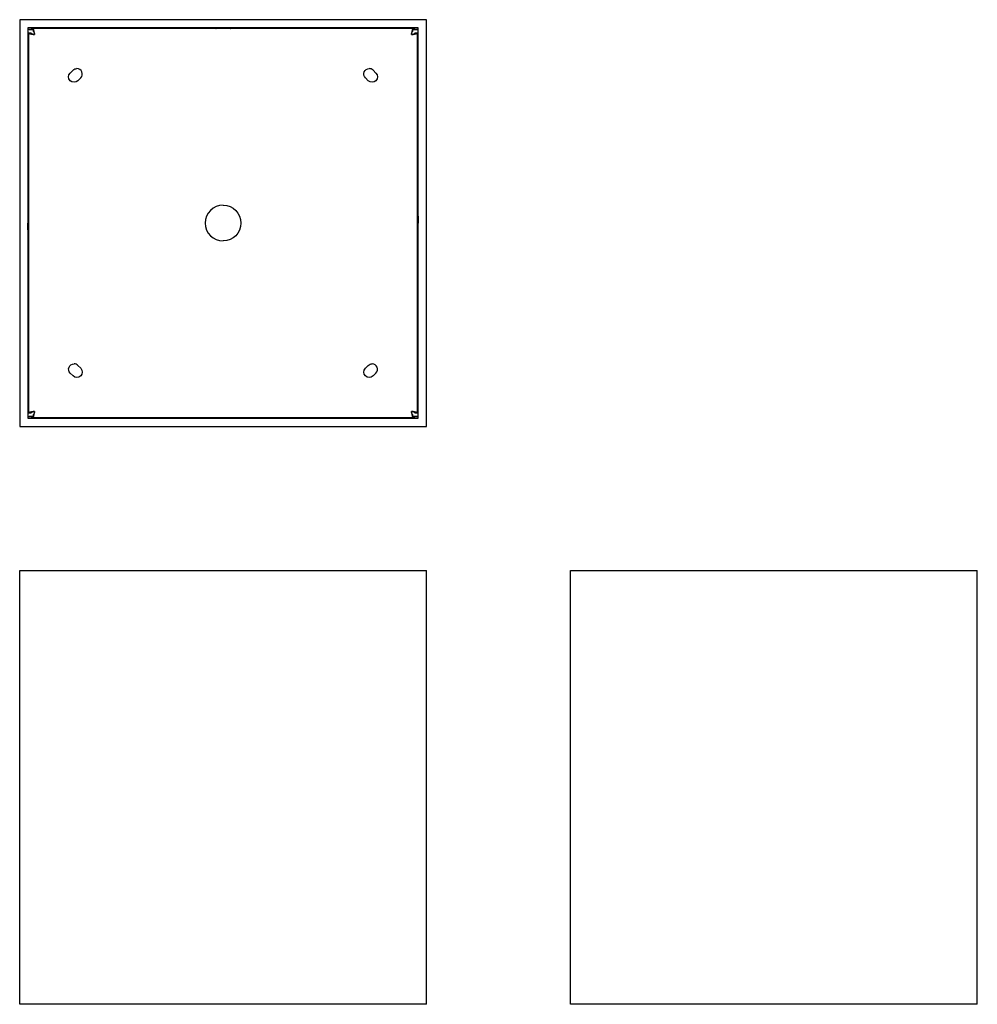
# Model space of a CAD drawing. Extents: x 322 to 676, y 0 to 363.
import ezdxf

# ---------------------------------------------------------------- set-up
doc = ezdxf.new("R2010")
doc.units = 0
doc.header["$MEASUREMENT"] = 0
doc.layers.get('0').update_dxf_attribs({"linetype": 'ByLayer'})

msp = doc.modelspace()

# ---------------------------------------------------------------- linework, layer by layer
at = {"color": 7}
for p, q in [((472.43, 363.14), (322.43, 363.14)), ((472.43, 213.14), (472.43, 363.14)), ((322.43, 363.14), (322.43, 213.14)), ((325.43, 360.14), (325.43, 359.39)), ((469.43, 360.14), (325.43, 360.14)), ((325.45, 359.64), (325.43, 359.39)), ((325.45, 359.64), (325.83, 359.64)), ((325.89, 359.58), (325.83, 359.64)), ((325.83, 359.64), (326.93, 359.64)), ((326.93, 359.58), (325.89, 359.58)), ((325.89, 359.58), (327.43, 359.53)), ((326.93, 359.89), (327.43, 359.89)), ((326.93, 359.58), (326.93, 359.89)), ((326.93, 359.64), (326.95, 359.64)), ((327.39, 359.58), (326.93, 359.58)), ((326.94, 359.58), (326.95, 359.64)), ((326.95, 359.64), (327.33, 359.64)), ((327.39, 359.58), (327.33, 359.64)), ((327.43, 359.57), (327.39, 359.58)), ((327.43, 359.89), (327.43, 358.89)), ((394.73, 359.89), (327.43, 359.89)), ((400.13, 359.89), (394.73, 359.89)), ((394.93, 360.09), (397.43, 360.09)), ((399.93, 360.09), (397.43, 360.09)), ((467.43, 359.89), (400.13, 359.89)), ((467.43, 359.89), (467.93, 359.89)), ((467.43, 358.89), (467.43, 359.89)), ((467.47, 359.58), (467.43, 359.57)), ((467.43, 359.53), (468.97, 359.58)), ((467.93, 359.58), (467.47, 359.58)), ((467.52, 359.64), (467.93, 359.64)), ((467.93, 359.89), (467.93, 359.58)), ((467.93, 359.64), (469.02, 359.64)), ((468.97, 359.58), (467.93, 359.58)), ((469.02, 359.64), (468.97, 359.58)), ((469.02, 359.64), (469.41, 359.64)), ((469.43, 359.39), (469.41, 359.64)), ((469.43, 359.39), (469.43, 360.14)), ((325.43, 359.39), (325.43, 216.89)), ((326.68, 358.14), (325.68, 358.14)), ((325.68, 358.14), (325.68, 218.14)), ((469.18, 358.14), (468.18, 358.14)), ((469.18, 218.14), (469.18, 358.14)), ((469.43, 216.89), (469.43, 359.39)), ((341.04, 343.47), (342.11, 344.53)), ((344.93, 341.7), (343.87, 340.64)), ((450.99, 340.64), (449.92, 341.7)), ((452.75, 344.53), (453.81, 343.47)), ((325.48, 290.64), (325.48, 288.14)), ((469.38, 290.64), (469.38, 288.14)), ((325.48, 285.64), (325.48, 288.14)), ((469.38, 285.64), (469.38, 288.14)), ((342.11, 231.76), (341.04, 232.82)), ((343.87, 235.65), (344.93, 234.59)), ((449.92, 234.59), (450.99, 235.65)), ((453.81, 232.82), (452.75, 231.76)), ((325.68, 218.14), (326.68, 218.14)), ((468.18, 218.14), (469.18, 218.14)), ((325.43, 216.89), (325.45, 216.64)), ((325.43, 216.89), (325.43, 216.14)), ((325.43, 216.14), (469.43, 216.14)), ((325.83, 216.64), (325.45, 216.64)), ((325.83, 216.64), (325.89, 216.76)), ((326.93, 216.64), (325.83, 216.64)), ((327.43, 216.84), (325.89, 216.76)), ((325.89, 216.76), (327.39, 216.76)), ((327.33, 216.64), (326.93, 216.64)), ((326.93, 216.39), (326.93, 216.64)), ((327.43, 216.39), (326.93, 216.39)), ((327.39, 216.76), (327.33, 216.64)), ((327.39, 216.76), (327.43, 216.78)), ((327.43, 217.39), (327.43, 216.39)), ((327.43, 216.39), (394.73, 216.39)), ((394.73, 216.39), (400.13, 216.39)), ((394.93, 216.19), (397.43, 216.19)), ((399.93, 216.19), (397.43, 216.19)), ((400.13, 216.39), (467.43, 216.39)), ((467.43, 216.39), (467.43, 217.39)), ((468.97, 216.76), (467.43, 216.84)), ((467.43, 216.78), (467.47, 216.76)), ((467.93, 216.39), (467.43, 216.39)), ((467.47, 216.76), (467.52, 216.64)), ((467.47, 216.76), (468.97, 216.76)), ((467.93, 216.64), (467.52, 216.64)), ((469.02, 216.64), (467.93, 216.64)), ((467.93, 216.64), (467.93, 216.39)), ((468.97, 216.76), (469.02, 216.64)), ((469.41, 216.64), (469.02, 216.64)), ((469.41, 216.64), (469.43, 216.89)), ((469.43, 216.14), (469.43, 216.89)), ((322.43, 213.14), (472.43, 213.14)), ((322.43, 0), (322.43, 160)), ((322.43, 160), (472.43, 160)), ((472.43, 0), (472.43, 160)), ((525.57, 0), (525.57, 160)), ((525.57, 160), (675.57, 160)), ((675.57, 0), (675.57, 160)), ((472.43, 0), (322.43, 0)), ((675.57, 0), (525.57, 0))]:
    msp.add_line(p, q, dxfattribs=at)
for centre, radius, start, end in [((322.32, 357.57), 5.61, 0.6861, 24.3941), ((394.73, 360.09), 0.2, 270, 0), ((400.13, 360.09), 0.2, 180, 270), ((472.54, 357.57), 5.61, 155.6059, 179.3139), ((328, 363.25), 5.61, 245.6059, 269.3139), ((466.86, 363.25), 5.61, 270.6861, 294.3941), ((343.52, 343.11), 2, 315, 90), ((451.34, 343.11), 2, 45, 90), ((397.43, 288.14), 6.6, 90, 270), ((325.48, 290.84), 0.2, 270, 360), ((469.38, 290.84), 0.2, 180, 270), ((325.48, 285.44), 0.2, 360, 90), ((469.38, 285.44), 0.2, 90, 180), ((342.46, 234.23), 2, 45, 90), ((452.4, 234.23), 2, 315, 90), ((328, 213.03), 5.61, 90.6861, 114.3941), ((322.32, 218.71), 5.61, 335.6059, 359.3139), ((466.86, 213.03), 5.61, 65.6059, 89.3139), ((472.54, 218.71), 5.61, 180.6861, 204.3941), ((394.73, 216.19), 0.2, 360, 90), ((400.13, 216.19), 0.2, 90, 180)]:
    msp.add_arc(centre, radius, start, end, dxfattribs=at)
at = {"color": 7, "extrusion": (0, 0, -1)}
for centre, radius, start, end in [((-328.05, 359.75), 2.12, 273.2752, 310.3645), ((-325.82, 357.52), 2.12, 139.6355, 176.7248), ((-469.04, 357.52), 2.12, 3.2752, 40.3645), ((-466.81, 359.75), 2.12, 229.6355, 266.7248), ((-343.52, 343.11), 2, 45, 90), ((-451.34, 343.11), 2, 315, 90), ((-342.46, 342.05), 2, 225, 45), ((-452.4, 342.05), 2, 135, 315), ((-397.43, 288.14), 6.6, 90, 270), ((-342.46, 234.23), 2, 315, 90), ((-452.4, 234.23), 2, 45, 90), ((-343.52, 233.17), 2, 135, 315), ((-451.34, 233.17), 2, 225, 45), ((-328.05, 216.53), 2.12, 49.6355, 86.7248), ((-325.82, 218.76), 2.12, 183.2752, 220.3645), ((-466.81, 216.53), 2.12, 93.2752, 130.3645), ((-469.04, 218.76), 2.12, 319.6355, 356.7248)]:
    msp.add_arc(centre, radius, start, end, dxfattribs=at)

doc.saveas('drawing.dxf')
